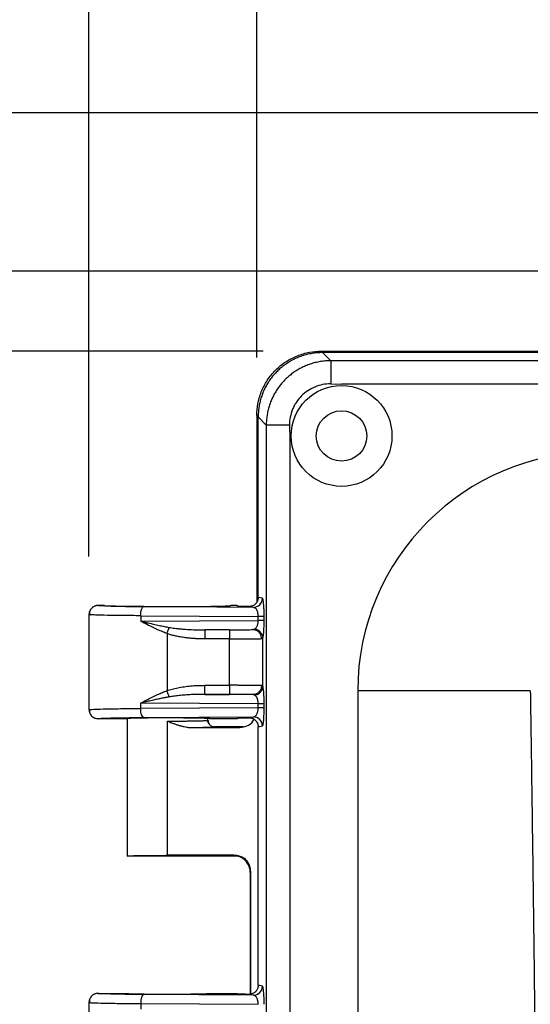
# Model space of a CAD drawing. Header units: inches. Extents: x 1.1 to 48.4, y 1.1 to 37.1.
# Tile 13 of 22: x 10.6 to 12.6, y 20.1 to 23.9. Entities that reach past the tile are written whole.
import ezdxf

# ---------------------------------------------------------------- set-up
doc = ezdxf.new("R2010")
doc.units = ezdxf.units.IN
doc.header["$LTSCALE"] = 4.5
doc.header["$MEASUREMENT"] = 0
doc.layers.add('DIMENSIONS', color=140, linetype='Continuous', lineweight=25)
doc.styles.add('SLDTEXTSTYLE0', font='TXT', dxfattribs={"width": 0.7})
doc.dimstyles.new('SLDDIMSTYLE0', dxfattribs={"dimtxt": 0.382324, "dimasz": 0.585, "dimexe": 0, "dimexo": 0.0625, "dimgap": 0.095581, "dimtad": 0, "dimtih": 1, "dimtoh": 1, "dimrnd": 1e-09, "dimzin": 12, "dimdsep": 46, "dimtxsty": 'SLDTEXTSTYLE0', "dimsah": 1, "dimcen": 0.09, "dimadec": 0, "dimazin": 3, "dimtfac": 1, "dimtofl": 0, "dimtmove": 0, "dimatfit": 3, "dimfxl": 0, "dimfrac": 2, "dimtolj": 1, "dimtzin": 12, "dimarcsym": 0})

# ---------------------------------------------------------------- blocks, each defined once
blk = doc.blocks.new('_D_3')
at = {"layer": 'DIMENSIONS'}
for p, q in [((10.8567, 21.8093), (10.8567, 28.5819)), ((23.5329, 16.1253), (23.5329, 28.5819)), ((10.8567, 28.0194), (15.9794, 28.0194)), ((16.4975, 28.0194), (16.3691, 28.0194)), ((16.3691, 28.0194), (16.3691, 27.4117)), ((17.9517, 28.0194), (18.08, 28.0194)), ((18.08, 28.0194), (18.08, 27.4117)), ((23.5329, 28.0194), (18.4698, 28.0194)), ((16.3691, 27.4117), (16.4975, 27.4117)), ((18.08, 27.4117), (17.9517, 27.4117))]:
    blk.add_line(p, q, dxfattribs=at)
for points in [[(10.8567, 28.0194), (11.4417, 27.9294), (11.4417, 28.1094)], [(23.5329, 28.0194), (22.9479, 28.1094), (22.9479, 27.9294)]]:
    blk.add_solid(points, dxfattribs=at)
at = {"layer": 'DIMENSIONS', "char_height": 0.375, "attachment_point": 1, "style": 'SLDTEXTSTYLE0'}
for s, insert in [('12.68', (16.4975, 28.5884)), ('322.0', (16.4975, 27.8951))]:
    blk.add_mtext(s, dxfattribs=dict(at, insert=insert))
blk = doc.blocks.new('_D_4')
at = {"layer": 'DIMENSIONS'}
for p, q in [((12.677, 22.9128), (6.3961, 22.9128)), ((6.9586, 22.9128), (6.9586, 16.0077)), ((6.2315, 15.3145), (6.1031, 15.3145)), ((6.1031, 15.3145), (6.1031, 14.7069)), ((7.6856, 15.3145), (7.814, 15.3145)), ((7.814, 15.3145), (7.814, 14.7069)), ((6.1031, 14.7069), (6.2315, 14.7069)), ((7.814, 14.7069), (7.6856, 14.7069)), ((6.9586, 8.8878), (6.9586, 14.6213)), ((12.677, 8.8878), (6.3961, 8.8878))]:
    blk.add_line(p, q, dxfattribs=at)
for points in [[(6.9586, 22.9128), (6.8686, 22.3278), (7.0486, 22.3278)], [(6.9586, 8.8878), (7.0486, 9.4728), (6.8686, 9.4728)]]:
    blk.add_solid(points, dxfattribs=at)
at = {"layer": 'DIMENSIONS', "char_height": 0.375, "attachment_point": 1, "style": 'SLDTEXTSTYLE0'}
for s, insert in [('14.02', (6.2315, 15.8835)), ('356.2', (6.2315, 15.1903))]:
    blk.add_mtext(s, dxfattribs=dict(at, insert=insert))
blk = doc.blocks.new('_D_5')
at = {"layer": 'DIMENSIONS'}
for p, q in [((11.5054, 22.5787), (11.5054, 26.8965)), ((22.9104, 22.5787), (22.9104, 26.8965)), ((11.5054, 26.334), (15.9794, 26.334)), ((16.4975, 26.334), (16.3691, 26.334)), ((16.3691, 26.334), (16.3691, 25.7264)), ((17.9517, 26.334), (18.08, 26.334)), ((18.08, 26.334), (18.08, 25.7264)), ((22.9104, 26.334), (18.4698, 26.334)), ((16.3691, 25.7264), (16.4975, 25.7264)), ((18.08, 25.7264), (17.9517, 25.7264))]:
    blk.add_line(p, q, dxfattribs=at)
for points in [[(11.5054, 26.334), (12.0904, 26.244), (12.0904, 26.424)], [(22.9104, 26.334), (22.3254, 26.424), (22.3254, 26.244)]]:
    blk.add_solid(points, dxfattribs=at)
at = {"layer": 'DIMENSIONS', "char_height": 0.375, "attachment_point": 1, "style": 'SLDTEXTSTYLE0'}
for s, insert in [('11.41', (16.4975, 26.903)), ('289.7', (16.4975, 26.2098))]:
    blk.add_mtext(s, dxfattribs=dict(at, insert=insert))
blk = doc.blocks.new('_D_6')
at = {"layer": 'DIMENSIONS'}
for p, q in [((11.5295, 22.6028), (8.522, 22.6028)), ((9.0845, 22.6028), (9.0845, 16.0077)), ((8.3575, 15.3145), (8.2291, 15.3145)), ((8.2291, 15.3145), (8.2291, 14.7069)), ((9.8116, 15.3145), (9.94, 15.3145)), ((9.94, 15.3145), (9.94, 14.7069)), ((8.2291, 14.7069), (8.3575, 14.7069)), ((9.94, 14.7069), (9.8116, 14.7069)), ((9.0845, 9.1978), (9.0845, 14.6213)), ((11.5295, 9.1978), (8.522, 9.1978))]:
    blk.add_line(p, q, dxfattribs=at)
for points in [[(9.0845, 22.6028), (8.9945, 22.0178), (9.1745, 22.0178)], [(9.0845, 9.1978), (9.1745, 9.7828), (8.9945, 9.7828)]]:
    blk.add_solid(points, dxfattribs=at)
at = {"layer": 'DIMENSIONS', "char_height": 0.375, "attachment_point": 1, "style": 'SLDTEXTSTYLE0'}
for s, insert in [('13.41', (8.3575, 15.8835)), ('340.5', (8.3575, 15.1903))]:
    blk.add_mtext(s, dxfattribs=dict(at, insert=insert))
blk = doc.blocks.new('_D_7')
at = {"layer": 'DIMENSIONS'}
for p, q in [((12.8429, 23.5253), (4.2701, 23.5253)), ((4.8326, 23.5253), (4.8326, 16.0077)), ((4.1055, 15.3145), (3.9771, 15.3145)), ((3.9771, 15.3145), (3.9771, 14.7069)), ((5.5597, 15.3145), (5.688, 15.3145)), ((5.688, 15.3145), (5.688, 14.7069)), ((3.9771, 14.7069), (4.1055, 14.7069)), ((5.688, 14.7069), (5.5597, 14.7069)), ((4.8326, 8.2753), (4.8326, 14.6213)), ((12.8429, 8.2753), (4.2701, 8.2753))]:
    blk.add_line(p, q, dxfattribs=at)
for points in [[(4.8326, 23.5253), (4.7426, 22.9403), (4.9226, 22.9403)], [(4.8326, 8.2753), (4.9226, 8.8603), (4.7426, 8.8603)]]:
    blk.add_solid(points, dxfattribs=at)
at = {"layer": 'DIMENSIONS', "char_height": 0.375, "attachment_point": 1, "style": 'SLDTEXTSTYLE0'}
for s, insert in [('15.25', (4.1055, 15.8835)), ('387.4', (4.1055, 15.1903))]:
    blk.add_mtext(s, dxfattribs=dict(at, insert=insert))

msp = doc.modelspace()

# ---------------------------------------------------------------- linework, layer by layer
for p, q in [((11.7545, 22.6028), (22.6614, 22.6028)), ((11.7597, 22.5975), (11.791, 22.5662)), ((22.6561, 22.5975), (11.7597, 22.5975)), ((22.6248, 22.5662), (11.791, 22.5662)), ((11.791, 22.4766), (11.8339, 22.4758)), ((22.5837, 22.4758), (11.8339, 22.4758)), ((11.5054, 22.3537), (11.5054, 21.6332)), ((11.5107, 22.3485), (11.542, 22.3172)), ((11.5107, 21.6505), (11.5107, 22.3485)), ((11.542, 22.3172), (11.542, 9.4834)), ((11.5272, 21.6472), (11.5107, 21.6505)), ((10.8682, 21.6103), (10.8672, 21.6087)), ((10.9154, 21.6193), (10.8917, 21.6193)), ((11.4923, 21.6122), (11.0685, 21.6149)), ((11.4293, 21.6193), (11.4054, 21.6193)), ((11.4293, 21.6193), (11.4362, 21.6159)), ((11.4923, 21.6122), (11.4756, 21.6155)), ((10.8567, 21.5847), (10.8567, 21.2162)), ((10.8567, 21.5843), (10.8632, 21.5835)), ((10.8615, 21.5836), (10.8567, 21.5843)), ((11.0565, 21.5799), (11.5109, 21.577)), ((11.0565, 21.5799), (11.0565, 21.5585)), ((11.0565, 21.5585), (11.5109, 21.5613)), ((11.5109, 21.5613), (11.5109, 21.577)), ((11.5338, 21.5613), (11.5109, 21.5613)), ((11.5338, 21.5613), (11.5338, 21.577)), ((11.3048, 21.525), (11.4901, 21.5261)), ((11.4, 21.525), (11.3048, 21.525)), ((11.1583, 21.5105), (11.1583, 21.2901)), ((11.4003, 21.49), (11.305, 21.49)), ((11.4003, 21.3106), (11.4003, 21.49)), ((11.5289, 21.3069), (11.5289, 21.4937)), ((11.305, 21.3106), (11.4003, 21.3106)), ((11.8954, 21.2898), (11.8954, 10.5108)), ((12.5627, 21.2898), (11.8954, 21.2898)), ((11.4901, 21.2745), (11.3048, 21.2756)), ((11.3048, 21.2756), (11.4, 21.2756)), ((10.8567, 21.2166), (10.864, 21.2172)), ((11.0565, 21.221), (11.0565, 21.2421)), ((11.5109, 21.2392), (11.0565, 21.2421)), ((11.5109, 21.2238), (11.0565, 21.221)), ((11.5109, 21.2238), (11.5109, 21.2392)), ((11.5338, 21.2238), (11.5109, 21.2238)), ((11.5338, 21.2238), (11.5338, 21.2392)), ((10.9967, 21.1815), (10.8917, 21.1815)), ((11.0042, 21.1815), (11.0042, 20.6503)), ((11.0685, 21.186), (11.4923, 21.1887)), ((11.3167, 21.1753), (11.3167, 21.1815)), ((11.4293, 21.1815), (11.3242, 21.1815)), ((11.4362, 21.185), (11.4293, 21.1815)), ((11.4756, 21.1853), (11.4923, 21.1887)), ((11.1604, 20.653), (11.1604, 21.1722)), ((11.2404, 21.1479), (11.2797, 21.1479)), ((11.2515, 21.1476), (11.2718, 21.1479)), ((11.2515, 21.1476), (11.4401, 21.1476)), ((11.3218, 21.1602), (11.3138, 21.175)), ((11.3232, 21.1584), (11.317, 21.1712)), ((11.4537, 21.1503), (11.3417, 21.1503)), ((11.4401, 21.1476), (11.4537, 21.1503)), ((11.5107, 21.1504), (11.5272, 21.1537)), ((11.5107, 20.1502), (11.5107, 21.1504)), ((11.4323, 20.6503), (11.0042, 20.6503)), ((11.4169, 20.653), (11.1604, 20.653)), ((11.4153, 20.6514), (11.4169, 20.653)), ((11.4458, 20.6473), (11.4323, 20.6503)), ((11.4819, 20.588), (11.4803, 20.5864)), ((11.4803, 20.5864), (11.4803, 20.1159)), ((11.4819, 20.1163), (11.4819, 20.588)), ((11.5272, 20.1469), (11.5107, 20.1502)), ((10.8681, 20.11), (10.867, 20.1081)), ((10.8917, 20.119), (10.9967, 20.119)), ((11.4923, 20.1119), (11.0685, 20.1146)), ((11.3242, 20.119), (11.4293, 20.119)), ((11.4293, 20.119), (11.4362, 20.1156)), ((11.4923, 20.1119), (11.4756, 20.1153)), ((10.8567, 20.0844), (10.8567, 19.7162)), ((10.8567, 20.084), (10.8632, 20.0832)), ((10.8567, 20.084), (10.8615, 20.0834)), ((11.0565, 20.0796), (11.5109, 20.0767)), ((11.0565, 20.0796), (11.0565, 20.0585))]:
    msp.add_line(p, q)
for radius in [0.195, 0.0975]:
    msp.add_circle((11.8329, 22.2753), radius)
for centre, radius, start, end in [((12.8184, 21.2898), 0.923, 90, 180), ((11.4922, 20.1469), 0.035, 270.2071, 0.0027)]:
    msp.add_arc(centre, radius, start, end)
for points, knots in [([(11.5054, 22.3537), (11.5054, 22.3685), (11.5067, 22.3837), (11.5124, 22.4146), (11.5168, 22.4303), (11.529, 22.4609), (11.5367, 22.476), (11.5553, 22.5044), (11.5661, 22.5178), (11.5904, 22.5421), (11.6038, 22.553), (11.6323, 22.5716), (11.6473, 22.5793), (11.678, 22.5914), (11.6936, 22.5958), (11.7245, 22.6015), (11.7397, 22.6028), (11.7545, 22.6028)], [0, 0, 0, 0, 0.125, 0.125, 0.25, 0.25, 0.375, 0.375, 0.5, 0.5, 0.625, 0.625, 0.75, 0.75, 0.875, 0.875, 1, 1, 1, 1]), ([(11.7597, 22.5975), (11.7563, 22.5975), (11.7494, 22.5974), (11.7392, 22.5968), (11.7291, 22.5957), (11.719, 22.5943), (11.7091, 22.5924), (11.6993, 22.5902), (11.6897, 22.5876), (11.6802, 22.5847), (11.6709, 22.5813), (11.6618, 22.5777), (11.6529, 22.5737), (11.6442, 22.5694), (11.6358, 22.5647), (11.6275, 22.5598), (11.6196, 22.5546), (11.6118, 22.5491), (11.6043, 22.5434), (11.5971, 22.5374), (11.5902, 22.5312), (11.5816, 22.523), (11.5718, 22.5125), (11.561, 22.4992), (11.5511, 22.4851), (11.5421, 22.4702), (11.534, 22.4545), (11.5271, 22.4382), (11.5212, 22.4211), (11.5166, 22.4036), (11.5132, 22.3856), (11.5111, 22.3671), (11.5108, 22.3547), (11.5107, 22.3485)], [0, 0, 0, 0, 0.0263478, 0.0525514, 0.078611, 0.1045271, 0.1303002, 0.1559306, 0.1814188, 0.2067652, 0.2319704, 0.2570347, 0.2819586, 0.3067426, 0.3313871, 0.3558927, 0.3802599, 0.4044891, 0.4285809, 0.4525359, 0.4763544, 0.5000371, 0.5431885, 0.5867909, 0.6308473, 0.675361, 0.7203349, 0.765772, 0.811675, 0.8580467, 0.9048897, 0.9522067, 1, 1, 1, 1]), ([(11.791, 22.5662), (11.7876, 22.5662), (11.7808, 22.5661), (11.7707, 22.5654), (11.7606, 22.5644), (11.7506, 22.5629), (11.7408, 22.5611), (11.7311, 22.5588), (11.7215, 22.5562), (11.7121, 22.5533), (11.7028, 22.55), (11.6938, 22.5463), (11.6849, 22.5423), (11.6762, 22.538), (11.6678, 22.5334), (11.6596, 22.5285), (11.6516, 22.5233), (11.6438, 22.5179), (11.6363, 22.5122), (11.6291, 22.5062), (11.6222, 22.5), (11.6136, 22.4918), (11.6037, 22.4812), (11.5928, 22.4679), (11.5828, 22.4538), (11.5737, 22.4388), (11.5656, 22.4231), (11.5586, 22.4067), (11.5527, 22.3897), (11.548, 22.3722), (11.5446, 22.3542), (11.5424, 22.3358), (11.5421, 22.3234), (11.542, 22.3172)], [0, 0, 0, 0, 0.026151, 0.052175, 0.078071, 0.103838, 0.129476, 0.154984, 0.180365, 0.205616, 0.230741, 0.255738, 0.280609, 0.305353, 0.329967, 0.354452, 0.378807, 0.403031, 0.427125, 0.451088, 0.474922, 0.498624, 0.542076, 0.585956, 0.630266, 0.675005, 0.72017, 0.765757, 0.81176, 0.858183, 0.905031, 0.952304, 1, 1, 1, 1]), ([(11.791, 22.5662), (11.791, 22.5653), (11.791, 22.5622), (11.791, 22.5524), (11.791, 22.5456), (11.791, 22.5292), (11.791, 22.5196), (11.791, 22.4988), (11.791, 22.4877), (11.791, 22.4766)], [0, 0, 0, 0, 0.25, 0.25, 0.5, 0.5, 0.75, 0.75, 1, 1, 1, 1]), ([(11.791, 22.4766), (11.7699, 22.4766), (11.7496, 22.4726), (11.7105, 22.4564), (11.6932, 22.4449), (11.6708, 22.4225), (11.6609, 22.4104), (11.6529, 22.3971), (11.648, 22.3879), (11.6457, 22.383), (11.6358, 22.3589), (11.6316, 22.3382), (11.6316, 22.3172)], [0, 0, 0, 0, 0.25, 0.25, 0.5, 0.5, 0.625, 0.6875, 0.6875, 0.75, 0.75, 1, 1, 1, 1]), ([(11.6316, 22.3172), (11.6205, 22.3172), (11.6094, 22.3172), (11.5887, 22.3172), (11.579, 22.3172), (11.5626, 22.3172), (11.5558, 22.3172), (11.546, 22.3172), (11.543, 22.3172), (11.542, 22.3172)], [0, 0, 0, 0, 0.25, 0.25, 0.5, 0.5, 0.75, 0.75, 1, 1, 1, 1]), ([(11.6316, 22.3172), (11.6317, 22.3147), (11.6318, 22.3086), (11.6322, 22.2984), (11.6326, 22.2881), (11.6329, 22.2788), (11.6329, 22.2678), (11.6329, 22.251), (11.6329, 22.2283), (11.6329, 22.1949), (11.6329, 22.1533), (11.6329, 22.0866), (11.6329, 22.0032), (11.6329, 21.8698), (11.6329, 21.703), (11.6329, 21.3029), (11.6329, 20.4358), (11.6329, 18.5682), (11.6329, 15.9003), (11.6329, 13.2324), (11.6329, 11.3649), (11.6329, 10.4978), (11.6329, 10.0976), (11.6329, 9.9309), (11.6329, 9.7975), (11.6329, 9.7141), (11.6329, 9.6474), (11.6329, 9.6057), (11.6329, 9.5724), (11.6329, 9.5497), (11.6329, 9.5329), (11.6329, 9.5219), (11.6326, 9.5126), (11.6322, 9.5023), (11.6318, 9.492), (11.6317, 9.486), (11.6316, 9.4834)], [0, 0, 0, 0, 0.000594, 0.001405, 0.002395, 0.003006, 0.003569, 0.00498, 0.006929, 0.008878, 0.012775, 0.016673, 0.024469, 0.032264, 0.047855, 0.063447, 0.125811, 0.25054, 0.499997, 0.749455, 0.874184, 0.936548, 0.952139, 0.96773, 0.975526, 0.983321, 0.987219, 0.991117, 0.993066, 0.995015, 0.99642, 0.996987, 0.997592, 0.998589, 0.999402, 1, 1, 1, 1]), ([(11.5107, 21.6505), (11.5106, 21.6493), (11.5106, 21.6468), (11.51, 21.6432), (11.509, 21.6397), (11.5077, 21.6362), (11.506, 21.6329), (11.504, 21.6298), (11.5012, 21.6264), (11.4973, 21.6228), (11.4921, 21.6194), (11.4858, 21.6167), (11.4812, 21.616), (11.4788, 21.6157)], [0, 0, 0, 0, 0.070048, 0.140532, 0.211459, 0.282834, 0.354663, 0.426953, 0.499708, 0.609641, 0.729663, 0.859782, 1, 1, 1, 1]), ([(11.4923, 21.6122), (11.5014, 21.6122), (11.5105, 21.616), (11.5234, 21.6289), (11.5272, 21.638), (11.5272, 21.6472)], [0, 0, 0, 0, 0.5, 0.5, 1, 1, 1, 1]), ([(11.5297, 21.6416), (11.5296, 21.6422), (11.5293, 21.6434), (11.5288, 21.6449), (11.5283, 21.6461), (11.5278, 21.6469), (11.5274, 21.6471), (11.5272, 21.6472)], [0, 0, 0, 0, 0.174094, 0.361128, 0.5611, 0.774042, 1, 1, 1, 1]), ([(11.5338, 21.577), (11.5338, 21.5785), (11.5338, 21.5816), (11.5338, 21.5862), (11.5337, 21.5909), (11.5336, 21.5956), (11.5334, 21.6002), (11.5333, 21.6048), (11.5329, 21.612), (11.5323, 21.6219), (11.5314, 21.6309), (11.5305, 21.6375), (11.53, 21.6401), (11.5297, 21.6416)], [0, 0, 0, 0, 0.0537487, 0.1085252, 0.1643269, 0.2211237, 0.2788725, 0.3375827, 0.3972406, 0.5680346, 0.7652154, 0.86849, 1, 1, 1, 1]), ([(10.8917, 21.6193), (10.8904, 21.6193), (10.8878, 21.6192), (10.8839, 21.6185), (10.8799, 21.6173), (10.876, 21.6157), (10.8724, 21.6136), (10.869, 21.611), (10.8659, 21.608), (10.863, 21.6045), (10.8604, 21.6003), (10.8584, 21.5955), (10.857, 21.5901), (10.8568, 21.5863), (10.8567, 21.5843)], [0, 0, 0, 0, 0.069922, 0.142589, 0.217429, 0.293777, 0.370914, 0.448091, 0.524997, 0.606997, 0.695919, 0.79152, 0.893208, 1, 1, 1, 1]), ([(10.8636, 21.6052), (10.8617, 21.602), (10.8579, 21.5954), (10.8593, 21.5873), (10.86, 21.5832)], [0, 0, 0, 0, 0.494912, 1, 1, 1, 1]), ([(11.0685, 21.6149), (11.0428, 21.615), (11.0185, 21.6153), (10.975, 21.6159), (10.9558, 21.6162), (10.9244, 21.617), (10.9122, 21.6174), (10.8958, 21.6183), (10.8916, 21.6188), (10.8917, 21.6193)], [0, 0, 0, 0, 0.25, 0.25, 0.5, 0.5, 0.75, 0.75, 1, 1, 1, 1]), ([(10.9154, 21.6193), (10.9155, 21.6192), (10.9155, 21.6191), (10.9161, 21.619), (10.9169, 21.6188), (10.9182, 21.6186), (10.9198, 21.6185), (10.9219, 21.6183), (10.9242, 21.6182), (10.927, 21.618), (10.9302, 21.6178), (10.9337, 21.6177), (10.9376, 21.6175), (10.9419, 21.6174), (10.9466, 21.6172), (10.9517, 21.6171), (10.9572, 21.6169), (10.963, 21.6168), (10.9692, 21.6166), (10.9757, 21.6165), (10.9826, 21.6163), (10.9899, 21.6162), (10.9975, 21.6161), (11.0054, 21.616), (11.0137, 21.6159), (11.0223, 21.6158), (11.0311, 21.6157), (11.0403, 21.6156), (11.0497, 21.6155), (11.0594, 21.6154), (11.0693, 21.6153), (11.0795, 21.6153), (11.0898, 21.6152), (11.1004, 21.6151), (11.1111, 21.6151), (11.122, 21.6151), (11.1322, 21.615), (11.1418, 21.615), (11.151, 21.615), (11.1606, 21.615), (11.1706, 21.615), (11.181, 21.615), (11.1917, 21.615), (11.2027, 21.6151), (11.214, 21.6151), (11.2255, 21.6152), (11.2373, 21.6152), (11.2493, 21.6153), (11.2613, 21.6154), (11.2734, 21.6155), (11.2856, 21.6156), (11.2976, 21.6157), (11.3095, 21.6159), (11.3211, 21.6161), (11.3324, 21.6162), (11.3433, 21.6164), (11.3537, 21.6167), (11.3634, 21.6169), (11.3725, 21.6171), (11.3806, 21.6174), (11.3879, 21.6177), (11.394, 21.618), (11.399, 21.6183), (11.4027, 21.6186), (11.405, 21.619), (11.4053, 21.6192), (11.4054, 21.6193)], [0, 0, 0, 0, 0.012127, 0.024319, 0.036577, 0.0489, 0.06129, 0.073746, 0.08627, 0.098861, 0.11152, 0.124247, 0.137041, 0.149902, 0.16283, 0.175826, 0.188889, 0.20202, 0.215218, 0.228484, 0.241817, 0.255216, 0.268684, 0.282219, 0.295822, 0.309491, 0.323228, 0.33703, 0.350899, 0.364834, 0.378835, 0.392904, 0.407039, 0.42124, 0.435506, 0.449839, 0.464238, 0.475687, 0.487637, 0.50009, 0.513045, 0.526501, 0.540459, 0.554918, 0.569879, 0.585342, 0.601308, 0.617775, 0.634743, 0.652212, 0.670183, 0.688656, 0.707631, 0.727108, 0.747086, 0.767565, 0.788547, 0.810031, 0.832015, 0.854498, 0.87748, 0.900966, 0.924959, 0.949463, 0.974482, 1, 1, 1, 1]), ([(11.0565, 21.5799), (11.0566, 21.5847), (11.0569, 21.5895), (11.0582, 21.5979), (11.0591, 21.6015), (11.0611, 21.6073), (11.0623, 21.6099), (11.0652, 21.6137), (11.0669, 21.6148), (11.0685, 21.6149)], [0, 0, 0, 0, 0.25, 0.25, 0.5, 0.5, 0.75, 0.75, 1, 1, 1, 1]), ([(11.4756, 21.6155), (11.4743, 21.6155), (11.4718, 21.6155), (11.4679, 21.6156), (11.4639, 21.6156), (11.4599, 21.6156), (11.4556, 21.6156), (11.4509, 21.6157), (11.4443, 21.6158), (11.4394, 21.6158), (11.4362, 21.6159)], [0, 0, 0, 0, 0.084638, 0.173035, 0.265911, 0.363887, 0.467494, 0.589904, 0.727028, 1, 1, 1, 1]), ([(11.5109, 21.577), (11.5109, 21.5779), (11.5109, 21.5798), (11.5107, 21.5825), (11.5104, 21.5852), (11.5099, 21.5879), (11.5094, 21.5906), (11.5084, 21.5946), (11.5065, 21.5997), (11.5039, 21.6044), (11.501, 21.608), (11.4983, 21.6102), (11.4954, 21.6118), (11.4934, 21.612), (11.4923, 21.6122)], [0, 0, 0, 0, 0.042295, 0.085168, 0.128841, 0.173521, 0.219404, 0.26667, 0.392944, 0.536367, 0.645486, 0.771502, 0.86656, 1, 1, 1, 1]), ([(11.0565, 21.5799), (11.0331, 21.58), (10.985, 21.5804), (10.9238, 21.5812), (10.8843, 21.5823), (10.8644, 21.5831), (10.8621, 21.5835), (10.8615, 21.5836)], [0, 0, 0, 0, 0.235484, 0.481857, 0.750875, 0.927984, 1, 1, 1, 1]), ([(11.0565, 21.5585), (11.0617, 21.5573), (11.0712, 21.555), (11.0846, 21.5519), (11.096, 21.5493), (11.1102, 21.5461), (11.1274, 21.5424), (11.1476, 21.5383), (11.1605, 21.536), (11.1665, 21.5348)], [0, 0, 0, 0, 0.143161, 0.266977, 0.371447, 0.456572, 0.657037, 0.838176, 1, 1, 1, 1]), ([(11.1583, 21.5105), (11.1555, 21.5116), (11.1497, 21.5139), (11.1408, 21.5175), (11.1316, 21.5215), (11.1219, 21.5258), (11.1118, 21.5305), (11.0986, 21.5368), (11.0799, 21.5462), (11.0652, 21.5539), (11.0565, 21.5585)], [0, 0, 0, 0, 0.079319, 0.163194, 0.251644, 0.344686, 0.442334, 0.544601, 0.733694, 1, 1, 1, 1]), ([(11.497, 21.5275), (11.4976, 21.5278), (11.4988, 21.5285), (11.5004, 21.5299), (11.5019, 21.5315), (11.5038, 21.5338), (11.5058, 21.5373), (11.5078, 21.542), (11.5092, 21.5468), (11.5102, 21.5516), (11.5108, 21.5564), (11.5109, 21.5597), (11.5109, 21.5613)], [0, 0, 0, 0, 0.091001, 0.175269, 0.252836, 0.323744, 0.473527, 0.607679, 0.712964, 0.8126, 0.907811, 1, 1, 1, 1]), ([(11.5338, 21.577), (11.5332, 21.577), (11.5307, 21.577), (11.5227, 21.577), (11.5171, 21.577), (11.5109, 21.577)], [0, 0, 0, 0, 0.5, 0.5, 1, 1, 1, 1]), ([(11.5308, 21.5028), (11.5314, 21.5069), (11.5319, 21.5116), (11.5324, 21.5186), (11.5326, 21.5209), (11.5328, 21.5243), (11.5329, 21.5255), (11.533, 21.528), (11.5331, 21.5292), (11.5336, 21.5405), (11.5338, 21.5513), (11.5338, 21.5613)], [0, 0, 0, 0, 0.25, 0.25, 0.375, 0.375, 0.4375, 0.4375, 0.5, 0.5, 1, 1, 1, 1]), ([(11.1583, 21.5105), (11.1598, 21.5149), (11.1614, 21.5196), (11.1643, 21.528), (11.1655, 21.5318), (11.1665, 21.5348)], [0, 0, 0, 0, 0.5, 0.5, 1, 1, 1, 1]), ([(11.1665, 21.5348), (11.17, 21.5342), (11.1772, 21.533), (11.1887, 21.5314), (11.2013, 21.5299), (11.2151, 21.5285), (11.2351, 21.5269), (11.2651, 21.5253), (11.2901, 21.5251), (11.3048, 21.525)], [0, 0, 0, 0, 0.075222, 0.158636, 0.250258, 0.350099, 0.458169, 0.68325, 1, 1, 1, 1]), ([(11.3048, 21.525), (11.3049, 21.5248), (11.3049, 21.521), (11.305, 21.508), (11.305, 21.499), (11.305, 21.49)], [0, 0, 0, 0, 0.5, 0.5, 1, 1, 1, 1]), ([(11.4, 21.525), (11.4051, 21.525), (11.4101, 21.525), (11.4199, 21.525), (11.4247, 21.525), (11.4392, 21.5251), (11.4479, 21.5252), (11.4641, 21.5254), (11.4711, 21.5255), (11.4827, 21.5258), (11.4871, 21.526), (11.4901, 21.5261)], [0, 0, 0, 0, 0.125, 0.125, 0.25, 0.25, 0.5, 0.5, 0.75, 0.75, 1, 1, 1, 1]), ([(11.4, 21.525), (11.4001, 21.5249), (11.4001, 21.5238), (11.4001, 21.52), (11.4002, 21.5174), (11.4002, 21.5116), (11.4002, 21.508), (11.4003, 21.4996), (11.4003, 21.4948), (11.4003, 21.49)], [0, 0, 0, 0, 0.25, 0.25, 0.5, 0.5, 0.75, 0.75, 1, 1, 1, 1]), ([(11.5235, 21.4911), (11.5235, 21.496), (11.5224, 21.5008), (11.5189, 21.5093), (11.5164, 21.5129), (11.5109, 21.5187), (11.5074, 21.5213), (11.4993, 21.525), (11.4947, 21.5261), (11.4901, 21.5261)], [0, 0, 0, 0, 0.25, 0.25, 0.5, 0.5, 0.75, 0.75, 1, 1, 1, 1]), ([(11.5289, 21.4937), (11.5288, 21.4981), (11.5278, 21.5024), (11.5253, 21.5082), (11.5243, 21.51), (11.5221, 21.5133), (11.5209, 21.5148), (11.517, 21.519), (11.5137, 21.5216), (11.5059, 21.5256), (11.5015, 21.527), (11.497, 21.5275)], [0, 0, 0, 0, 0.25, 0.25, 0.375, 0.375, 0.5, 0.5, 0.75, 0.75, 1, 1, 1, 1]), ([(11.305, 21.49), (11.3003, 21.49), (11.2909, 21.4901), (11.277, 21.4905), (11.2632, 21.4913), (11.2497, 21.4924), (11.2363, 21.4938), (11.2215, 21.4958), (11.2055, 21.4984), (11.1888, 21.5018), (11.1731, 21.5057), (11.1632, 21.509), (11.1583, 21.5105)], [0, 0, 0, 0, 0.0952248, 0.1891247, 0.2817494, 0.3731507, 0.4633822, 0.5525001, 0.6743173, 0.7893535, 0.8978273, 1, 1, 1, 1]), ([(11.4003, 21.49), (11.4027, 21.49), (11.4076, 21.49), (11.4151, 21.49), (11.4226, 21.49), (11.4302, 21.49), (11.4378, 21.4901), (11.4454, 21.4901), (11.453, 21.4901), (11.4605, 21.4902), (11.4679, 21.4902), (11.475, 21.4903), (11.482, 21.4904), (11.4887, 21.4904), (11.4951, 21.4905), (11.5011, 21.4906), (11.5067, 21.4907), (11.5118, 21.4908), (11.5163, 21.4909), (11.5203, 21.491), (11.5224, 21.4911), (11.5235, 21.4911)], [0, 0, 0, 0, 0.044617, 0.090114, 0.136496, 0.183763, 0.23192, 0.280972, 0.330924, 0.381776, 0.433523, 0.486162, 0.53969, 0.594111, 0.649428, 0.705638, 0.762735, 0.820715, 0.879579, 0.939338, 1, 1, 1, 1]), ([(11.5235, 21.4911), (11.5241, 21.4912), (11.5252, 21.4913), (11.5265, 21.4916), (11.5276, 21.4921), (11.5284, 21.4928), (11.5287, 21.4934), (11.5289, 21.4937)], [0, 0, 0, 0, 0.214615, 0.422148, 0.62233, 0.815028, 1, 1, 1, 1]), ([(11.0565, 21.2421), (11.0596, 21.2438), (11.0656, 21.2469), (11.0741, 21.2514), (11.082, 21.2554), (11.089, 21.259), (11.0953, 21.2621), (11.106, 21.2674), (11.121, 21.2744), (11.1401, 21.2829), (11.1525, 21.2878), (11.1583, 21.2901)], [0, 0, 0, 0, 0.096173, 0.18388, 0.263123, 0.333901, 0.396215, 0.450065, 0.652346, 0.835615, 1, 1, 1, 1]), ([(11.1583, 21.2901), (11.1615, 21.2911), (11.168, 21.2933), (11.1782, 21.2961), (11.1889, 21.2987), (11.2001, 21.3011), (11.2119, 21.3033), (11.2286, 21.3059), (11.2504, 21.3084), (11.2774, 21.3103), (11.2958, 21.3105), (11.305, 21.3106)], [0, 0, 0, 0, 0.06789, 0.13876, 0.212698, 0.289782, 0.370082, 0.453657, 0.630824, 0.812802, 1, 1, 1, 1]), ([(11.1666, 21.2658), (11.1656, 21.2688), (11.1643, 21.2726), (11.1614, 21.281), (11.1598, 21.2856), (11.1583, 21.2901)], [0, 0, 0, 0, 0.5, 0.5, 1, 1, 1, 1]), ([(11.3048, 21.2756), (11.3048, 21.2757), (11.3049, 21.2768), (11.3049, 21.2806), (11.3049, 21.2832), (11.305, 21.289), (11.305, 21.2926), (11.305, 21.301), (11.305, 21.3058), (11.305, 21.3106)], [0, 0, 0, 0, 0.25, 0.25, 0.5, 0.5, 0.75, 0.75, 1, 1, 1, 1]), ([(11.4003, 21.3106), (11.4003, 21.3058), (11.4003, 21.301), (11.4002, 21.2926), (11.4002, 21.289), (11.4002, 21.2832), (11.4001, 21.2806), (11.4001, 21.2768), (11.4001, 21.2757), (11.4, 21.2756)], [0, 0, 0, 0, 0.25, 0.25, 0.5, 0.5, 0.75, 0.75, 1, 1, 1, 1]), ([(11.5235, 21.3094), (11.5227, 21.3095), (11.5212, 21.3095), (11.5185, 21.3096), (11.5154, 21.3097), (11.5121, 21.3098), (11.5085, 21.3099), (11.5045, 21.3099), (11.5004, 21.31), (11.496, 21.3101), (11.4914, 21.3101), (11.4866, 21.3102), (11.4817, 21.3102), (11.4766, 21.3103), (11.4714, 21.3103), (11.4661, 21.3104), (11.4607, 21.3104), (11.4553, 21.3105), (11.4498, 21.3105), (11.4442, 21.3105), (11.4387, 21.3105), (11.4331, 21.3106), (11.4275, 21.3106), (11.422, 21.3106), (11.4165, 21.3106), (11.411, 21.3106), (11.4056, 21.3106), (11.402, 21.3106), (11.4003, 21.3106)], [0, 0, 0, 0, 0.04442, 0.088358, 0.131814, 0.174793, 0.2173, 0.259336, 0.3009, 0.34199, 0.382603, 0.422737, 0.462393, 0.501572, 0.540276, 0.578505, 0.616258, 0.653532, 0.690326, 0.726639, 0.762472, 0.797826, 0.832704, 0.867107, 0.901038, 0.934496, 0.967483, 1, 1, 1, 1]), ([(11.5235, 21.3094), (11.5235, 21.3046), (11.5224, 21.2998), (11.5189, 21.2913), (11.5164, 21.2877), (11.5109, 21.2819), (11.5074, 21.2793), (11.4993, 21.2755), (11.4947, 21.2745), (11.4901, 21.2745)], [0, 0, 0, 0, 0.25, 0.25, 0.5, 0.5, 0.75, 0.75, 1, 1, 1, 1]), ([(11.497, 21.2731), (11.5015, 21.2736), (11.5059, 21.275), (11.5137, 21.279), (11.517, 21.2816), (11.5209, 21.2858), (11.5221, 21.2873), (11.5243, 21.2906), (11.5253, 21.2924), (11.5278, 21.2982), (11.5288, 21.3025), (11.5289, 21.3069)], [0, 0, 0, 0, 0.25, 0.25, 0.5, 0.5, 0.625, 0.625, 0.75, 0.75, 1, 1, 1, 1]), ([(11.5289, 21.3069), (11.5286, 21.3073), (11.5282, 21.308), (11.5271, 21.3088), (11.5256, 21.3093), (11.5242, 21.3094), (11.5235, 21.3094)], [0, 0, 0, 0, 0.232737, 0.477233, 0.733109, 1, 1, 1, 1]), ([(11.5334, 21.264), (11.5333, 21.2653), (11.5332, 21.2681), (11.533, 21.2721), (11.5328, 21.276), (11.5326, 21.2797), (11.5323, 21.2834), (11.5319, 21.288), (11.5314, 21.2933), (11.5306, 21.2989), (11.5298, 21.3037), (11.5292, 21.3058), (11.5289, 21.3069)], [0, 0, 0, 0, 0.064112, 0.129176, 0.195143, 0.262033, 0.329849, 0.398552, 0.535603, 0.681521, 0.836305, 1, 1, 1, 1]), ([(12.5627, 21.2898), (12.564, 21.1987), (12.5667, 21.0171), (12.5705, 20.7458), (12.5741, 20.4765), (12.5774, 20.2089), (12.5808, 19.9184), (12.5843, 19.6052), (12.5887, 19.1561), (12.5935, 18.5951), (12.598, 17.9214), (12.6012, 17.2477), (12.6031, 16.574), (12.6037, 15.9003), (12.6031, 15.2266), (12.6012, 14.5529), (12.598, 13.8792), (12.5935, 13.2055), (12.5887, 12.6445), (12.5843, 12.1954), (12.5794, 11.7482), (12.5725, 11.1864), (12.566, 10.7373), (12.5627, 10.5108)], [0, 0, 0, 0, 0.025366, 0.050533, 0.075518, 0.100338, 0.125013, 0.156373, 0.187515, 0.250014, 0.312512, 0.375009, 0.437505, 0.5, 0.562495, 0.624991, 0.687488, 0.749986, 0.812485, 0.843625, 0.874987, 0.936952, 1, 1, 1, 1]), ([(11.1666, 21.2658), (11.162, 21.2649), (11.1526, 21.2632), (11.1378, 21.2603), (11.122, 21.257), (11.1042, 21.2531), (11.0821, 21.2481), (11.066, 21.2444), (11.0565, 21.2421)], [0, 0, 0, 0, 0.120172, 0.251733, 0.394689, 0.549042, 0.736262, 1, 1, 1, 1]), ([(11.3048, 21.2756), (11.2983, 21.2756), (11.286, 21.2756), (11.2687, 21.2752), (11.2534, 21.2746), (11.2402, 21.2739), (11.2242, 21.2728), (11.2057, 21.2712), (11.1851, 21.2688), (11.1724, 21.2667), (11.1666, 21.2658)], [0, 0, 0, 0, 0.1402, 0.265377, 0.375531, 0.470663, 0.550774, 0.722434, 0.872158, 1, 1, 1, 1]), ([(11.4901, 21.2745), (11.4886, 21.2745), (11.4858, 21.2747), (11.4822, 21.2748), (11.4797, 21.2748), (11.4783, 21.2749), (11.4739, 21.275), (11.4707, 21.2751), (11.4637, 21.2752), (11.46, 21.2752), (11.4479, 21.2754), (11.439, 21.2755), (11.42, 21.2756), (11.4102, 21.2756), (11.4, 21.2756)], [0, 0, 0, 0, 0.125, 0.1875, 0.1875, 0.25, 0.25, 0.375, 0.375, 0.5, 0.5, 0.75, 0.75, 1, 1, 1, 1]), ([(11.5109, 21.2392), (11.5109, 21.2403), (11.5109, 21.2424), (11.5106, 21.2455), (11.5102, 21.2487), (11.5096, 21.2518), (11.5089, 21.2548), (11.508, 21.2577), (11.507, 21.2605), (11.5057, 21.2634), (11.5041, 21.2663), (11.5021, 21.269), (11.4997, 21.2715), (11.4979, 21.2726), (11.497, 21.2731)], [0, 0, 0, 0, 0.059035, 0.119362, 0.181389, 0.245491, 0.312008, 0.381245, 0.45347, 0.528924, 0.629128, 0.73898, 0.859988, 1, 1, 1, 1]), ([(11.5338, 21.2392), (11.5338, 21.2409), (11.5338, 21.2442), (11.5338, 21.2491), (11.5337, 21.2541), (11.5335, 21.2591), (11.5334, 21.2623), (11.5334, 21.264)], [0, 0, 0, 0, 0.191893, 0.387903, 0.588015, 0.792091, 1, 1, 1, 1]), ([(10.8567, 21.2166), (10.8567, 21.2157), (10.8568, 21.2133), (10.8574, 21.2087), (10.8592, 21.2031), (10.8623, 21.1971), (10.8667, 21.1917), (10.8723, 21.1871), (10.8785, 21.1839), (10.8851, 21.1819), (10.8895, 21.1817), (10.8917, 21.1815)], [0, 0, 0, 0, 0.047632, 0.131779, 0.250154, 0.367583, 0.500104, 0.628471, 0.756779, 0.881636, 1, 1, 1, 1]), ([(10.86, 21.2177), (10.8593, 21.2136), (10.8579, 21.2054), (10.8617, 21.1989), (10.8636, 21.1956)], [0, 0, 0, 0, 0.505088, 1, 1, 1, 1]), ([(10.864, 21.2172), (10.8665, 21.2175), (10.8721, 21.2182), (10.9126, 21.2194), (10.973, 21.2204), (11.0294, 21.2208), (11.0565, 21.221)], [0, 0, 0, 0, 0.200982, 0.436981, 0.729497, 1, 1, 1, 1]), ([(11.0685, 21.186), (11.0669, 21.186), (11.0652, 21.1872), (11.0623, 21.1909), (11.0611, 21.1936), (11.0591, 21.1993), (11.0582, 21.203), (11.0569, 21.2114), (11.0566, 21.2161), (11.0565, 21.221)], [0, 0, 0, 0, 0.25, 0.25, 0.5, 0.5, 0.75, 0.75, 1, 1, 1, 1]), ([(11.4923, 21.1887), (11.493, 21.1887), (11.4943, 21.1889), (11.4961, 21.1895), (11.4976, 21.1903), (11.499, 21.1912), (11.501, 21.1929), (11.5036, 21.196), (11.5064, 21.201), (11.5085, 21.2065), (11.5098, 21.2121), (11.5107, 21.2179), (11.5108, 21.2219), (11.5109, 21.2238)], [0, 0, 0, 0, 0.080242, 0.151818, 0.21473, 0.268983, 0.314581, 0.471384, 0.605969, 0.71452, 0.815272, 0.909798, 1, 1, 1, 1]), ([(11.5338, 21.2392), (11.5332, 21.2392), (11.5307, 21.2392), (11.5227, 21.2392), (11.5171, 21.2392), (11.5109, 21.2392)], [0, 0, 0, 0, 0.5, 0.5, 1, 1, 1, 1]), ([(11.5301, 21.1618), (11.5305, 21.164), (11.5315, 21.1693), (11.5327, 21.1839), (11.5336, 21.2029), (11.5338, 21.2171), (11.5338, 21.2238)], [0, 0, 0, 0, 0.20136, 0.47041, 0.748018, 1, 1, 1, 1]), ([(10.8917, 21.1815), (10.8916, 21.182), (10.8958, 21.1825), (10.9122, 21.1834), (10.9244, 21.1839), (10.9558, 21.1846), (10.975, 21.185), (11.0185, 21.1856), (11.0428, 21.1858), (11.0685, 21.186)], [0, 0, 0, 0, 0.25, 0.25, 0.5, 0.5, 0.75, 0.75, 1, 1, 1, 1]), ([(11.3242, 21.1815), (11.3241, 21.1816), (11.3241, 21.1817), (11.3234, 21.1818), (11.3224, 21.182), (11.3211, 21.1821), (11.3194, 21.1822), (11.3175, 21.1824), (11.3153, 21.1825), (11.3129, 21.1826), (11.3103, 21.1827), (11.3076, 21.1828), (11.3047, 21.1829), (11.3017, 21.183), (11.2986, 21.1831), (11.2954, 21.1832), (11.2922, 21.1832), (11.289, 21.1833), (11.2858, 21.1834), (11.2826, 21.1835), (11.2794, 21.1835), (11.267, 21.1837), (11.2423, 21.1841), (11.2022, 21.1843), (11.1535, 21.1845), (11.0968, 21.1843), (11.0575, 21.1838), (11.0381, 21.1834), (11.0317, 21.1833), (11.0252, 21.1832), (11.019, 21.183), (11.0131, 21.1828), (11.0077, 21.1826), (11.0032, 21.1823), (10.9996, 21.1821), (10.9972, 21.1818), (10.9968, 21.1816), (10.9967, 21.1815)], [0, 0, 0, 0, 0.016331, 0.032262, 0.047793, 0.062924, 0.077655, 0.091985, 0.105916, 0.119446, 0.132576, 0.145306, 0.157636, 0.169566, 0.181096, 0.192225, 0.202955, 0.213284, 0.223213, 0.232741, 0.24187, 0.250599, 0.33692, 0.420211, 0.500474, 0.621597, 0.749455, 0.767311, 0.786768, 0.807824, 0.83048, 0.854735, 0.88059, 0.908044, 0.937097, 0.967749, 1, 1, 1, 1]), ([(10.9967, 21.1815), (10.9967, 21.1816), (10.9968, 21.1817), (10.9974, 21.1818), (10.9984, 21.182), (10.9998, 21.1821), (11.0009, 21.1822), (11.0015, 21.1822)], [0, 0, 0, 0, 0.210305, 0.415457, 0.615457, 0.810305, 1, 1, 1, 1]), ([(11.4362, 21.185), (11.439, 21.185), (11.4435, 21.1851), (11.4496, 21.1851), (11.4552, 21.1852), (11.4615, 21.1853), (11.4686, 21.1853), (11.4733, 21.1853), (11.4756, 21.1853)], [0, 0, 0, 0, 0.240224, 0.376451, 0.495129, 0.679845, 0.847, 1, 1, 1, 1]), ([(11.4401, 21.1476), (11.4492, 21.1488), (11.4682, 21.1513), (11.4877, 21.165), (11.4936, 21.1765), (11.4949, 21.179)], [0, 0, 0, 0, 0.417459, 0.868478, 1, 1, 1, 1]), ([(11.4788, 21.1852), (11.48, 21.185), (11.4825, 21.1847), (11.486, 21.1838), (11.4894, 21.1826), (11.4925, 21.181), (11.4955, 21.1792), (11.4982, 21.1772), (11.5007, 21.1749), (11.5028, 21.1725), (11.5048, 21.1699), (11.5064, 21.1672), (11.5078, 21.1644), (11.5089, 21.1616), (11.5097, 21.1588), (11.5103, 21.156), (11.5106, 21.1532), (11.5107, 21.1513), (11.5107, 21.1504)], [0, 0, 0, 0, 0.071691, 0.142147, 0.21137, 0.279362, 0.346124, 0.411658, 0.475966, 0.539051, 0.600915, 0.66156, 0.720989, 0.779205, 0.836211, 0.89201, 0.946605, 1, 1, 1, 1]), ([(11.5272, 21.1537), (11.5272, 21.1628), (11.5234, 21.1719), (11.5105, 21.1849), (11.5014, 21.1886), (11.4923, 21.1887)], [0, 0, 0, 0, 0.5, 0.5, 1, 1, 1, 1]), ([(11.1604, 21.1722), (11.163, 21.1722), (11.1682, 21.1722), (11.1761, 21.1722), (11.1839, 21.1722), (11.1918, 21.1722), (11.1996, 21.1723), (11.2074, 21.1723), (11.2151, 21.1724), (11.2228, 21.1724), (11.2303, 21.1725), (11.2376, 21.1726), (11.2448, 21.1727), (11.2519, 21.1728), (11.2587, 21.1729), (11.2652, 21.173), (11.2716, 21.1731), (11.278, 21.1732), (11.2843, 21.1734), (11.2905, 21.1736), (11.2964, 21.1738), (11.3019, 21.174), (11.3068, 21.1742), (11.311, 21.1745), (11.3141, 21.1747), (11.3163, 21.175), (11.3165, 21.1752), (11.3167, 21.1753)], [0, 0, 0, 0, 0.031723, 0.063703, 0.095939, 0.128432, 0.161181, 0.194188, 0.227451, 0.260971, 0.294748, 0.328781, 0.363072, 0.39762, 0.432424, 0.467486, 0.502804, 0.540787, 0.581379, 0.624579, 0.670387, 0.718803, 0.769828, 0.82346, 0.879699, 0.938546, 1, 1, 1, 1]), ([(11.1604, 21.1722), (11.1657, 21.17), (11.175, 21.1663), (11.188, 21.1614), (11.2, 21.1572), (11.2118, 21.1537), (11.2235, 21.1508), (11.2341, 21.1488), (11.2433, 21.1478), (11.249, 21.1476), (11.2515, 21.1476)], [0, 0, 0, 0, 0.179601, 0.316902, 0.439927, 0.579369, 0.707309, 0.820996, 0.919017, 1, 1, 1, 1]), ([(11.2718, 21.1479), (11.2775, 21.1479), (11.296, 21.1482), (11.3185, 21.1487), (11.3378, 21.1495), (11.3404, 21.15), (11.3417, 21.1503)], [0, 0, 0, 0, 0.131446, 0.421006, 0.710518, 1, 1, 1, 1]), ([(11.3167, 21.1753), (11.3167, 21.1745), (11.3168, 21.1726), (11.3173, 21.1693), (11.3185, 21.1655), (11.3207, 21.1614), (11.324, 21.1574), (11.3279, 21.1542), (11.3323, 21.152), (11.3367, 21.1506), (11.34, 21.1504), (11.3417, 21.1503)], [0, 0, 0, 0, 0.062548, 0.146663, 0.25061, 0.368498, 0.500328, 0.647116, 0.750521, 0.873805, 1, 1, 1, 1]), ([(11.5272, 21.1537), (11.528, 21.1542), (11.529, 21.1549), (11.5299, 21.1606), (11.5301, 21.1618)], [0, 0, 0, 0, 0.788117, 1, 1, 1, 1]), ([(11.0042, 20.6503), (11.0043, 20.6506), (11.0078, 20.651), (11.0232, 20.6516), (11.0352, 20.6519), (11.0656, 20.6525), (11.084, 20.6527), (11.1223, 20.6529), (11.1421, 20.653), (11.1604, 20.653)], [0, 0, 0, 0, 0.25, 0.25, 0.5, 0.5, 0.75, 0.75, 1, 1, 1, 1]), ([(11.4323, 20.6503), (11.4296, 20.6504), (11.4242, 20.6506), (11.4197, 20.6508), (11.4174, 20.651), (11.4161, 20.6511), (11.4154, 20.6513), (11.4153, 20.6514), (11.4153, 20.6514)], [0, 0, 0, 0, 0.246129, 0.495067, 0.617423, 0.746177, 0.873825, 1, 1, 1, 1]), ([(11.4803, 20.5864), (11.4803, 20.5941), (11.4789, 20.6023), (11.4726, 20.6183), (11.4677, 20.626), (11.455, 20.6387), (11.4473, 20.6437), (11.4313, 20.65), (11.423, 20.6514), (11.4153, 20.6514)], [0, 0, 0, 0, 0.25, 0.25, 0.5, 0.5, 0.75, 0.75, 1, 1, 1, 1]), ([(11.4819, 20.588), (11.4819, 20.5957), (11.4805, 20.6039), (11.4742, 20.6199), (11.4692, 20.6276), (11.4565, 20.6403), (11.4488, 20.6453), (11.4328, 20.6516), (11.4246, 20.653), (11.4169, 20.653)], [0, 0, 0, 0, 0.25, 0.25, 0.5, 0.5, 0.75, 0.75, 1, 1, 1, 1]), ([(11.4435, 20.6491), (11.4481, 20.6471), (11.4573, 20.643), (11.471, 20.6273), (11.48, 20.6073), (11.4806, 20.5926), (11.4808, 20.5856)], [0, 0, 0, 0, 0.258259, 0.518361, 0.769072, 1, 1, 1, 1]), ([(11.5107, 20.1502), (11.5106, 20.149), (11.5106, 20.1466), (11.51, 20.143), (11.509, 20.1394), (11.5077, 20.136), (11.506, 20.1327), (11.504, 20.1295), (11.5012, 20.1261), (11.4973, 20.1225), (11.4921, 20.1192), (11.4858, 20.1165), (11.4812, 20.1158), (11.4788, 20.1154)], [0, 0, 0, 0, 0.070048, 0.140532, 0.211459, 0.282834, 0.354663, 0.426953, 0.499708, 0.609639, 0.729661, 0.85978, 1, 1, 1, 1]), ([(10.8917, 20.119), (10.8904, 20.119), (10.8878, 20.1189), (10.8839, 20.1183), (10.88, 20.1171), (10.8762, 20.1155), (10.8725, 20.1134), (10.8691, 20.1109), (10.8659, 20.1079), (10.8631, 20.1044), (10.8605, 20.1002), (10.8584, 20.0953), (10.857, 20.0899), (10.8568, 20.086), (10.8567, 20.084)], [0, 0, 0, 0, 0.0690461, 0.1410162, 0.2153442, 0.2913713, 0.3683715, 0.4455853, 0.5226047, 0.6047023, 0.6939002, 0.7899733, 0.8923374, 1, 1, 1, 1]), ([(11.0685, 20.1146), (11.0428, 20.1148), (11.0185, 20.115), (10.975, 20.1156), (10.9558, 20.116), (10.9244, 20.1167), (10.9122, 20.1172), (10.8958, 20.1181), (10.8916, 20.1186), (10.8917, 20.119)], [0, 0, 0, 0, 0.25, 0.25, 0.5, 0.5, 0.75, 0.75, 1, 1, 1, 1]), ([(10.9967, 20.119), (10.9967, 20.119), (10.9968, 20.1189), (10.9974, 20.1188), (10.9984, 20.1186), (10.9998, 20.1185), (11.0014, 20.1184), (11.0034, 20.1182), (11.0055, 20.1181), (11.008, 20.118), (11.0105, 20.1179), (11.0133, 20.1178), (11.0162, 20.1177), (11.0192, 20.1176), (11.0223, 20.1175), (11.0254, 20.1174), (11.0286, 20.1174), (11.0319, 20.1173), (11.0351, 20.1172), (11.0383, 20.1171), (11.0415, 20.1171), (11.0539, 20.1169), (11.0785, 20.1165), (11.1186, 20.1163), (11.1674, 20.1161), (11.2241, 20.1163), (11.2634, 20.1168), (11.2828, 20.1171), (11.2892, 20.1173), (11.2956, 20.1174), (11.3019, 20.1176), (11.3078, 20.1178), (11.3131, 20.118), (11.3177, 20.1182), (11.3213, 20.1185), (11.3237, 20.1188), (11.324, 20.119), (11.3242, 20.119)], [0, 0, 0, 0, 0.0163312, 0.0322622, 0.0477932, 0.062924, 0.0776547, 0.0919853, 0.1059158, 0.1194462, 0.1325764, 0.1453065, 0.1576364, 0.1695662, 0.1810958, 0.1922252, 0.2029546, 0.2132837, 0.2232127, 0.2327415, 0.2418701, 0.2505986, 0.3369196, 0.4202115, 0.5004735, 0.6215973, 0.7494546, 0.7673111, 0.7867676, 0.8078239, 0.8304798, 0.8547353, 0.8805901, 0.9080442, 0.9370973, 0.9677493, 1, 1, 1, 1]), ([(11.0685, 20.1146), (11.0654, 20.1145), (11.0623, 20.1106), (11.0579, 20.0977), (11.0566, 20.0887), (11.0565, 20.0796)], [0, 0, 0, 0, 0.5, 0.5, 1, 1, 1, 1]), ([(11.4756, 20.1153), (11.4743, 20.1153), (11.4718, 20.1153), (11.4679, 20.1153), (11.4639, 20.1153), (11.4599, 20.1154), (11.4556, 20.1154), (11.4509, 20.1154), (11.4443, 20.1155), (11.4394, 20.1156), (11.4362, 20.1156)], [0, 0, 0, 0, 0.084701, 0.173144, 0.266049, 0.364038, 0.467642, 0.589713, 0.727135, 1, 1, 1, 1]), ([(11.5109, 20.0767), (11.5109, 20.0777), (11.5109, 20.0795), (11.5107, 20.0823), (11.5103, 20.0851), (11.5099, 20.0878), (11.5094, 20.0905), (11.5083, 20.0944), (11.5065, 20.0995), (11.5039, 20.1042), (11.5011, 20.1077), (11.4984, 20.1099), (11.4954, 20.1115), (11.4935, 20.1118), (11.4923, 20.1119)], [0, 0, 0, 0, 0.042767, 0.08611, 0.130256, 0.175421, 0.221806, 0.269596, 0.394316, 0.535462, 0.642853, 0.766467, 0.863579, 1, 1, 1, 1]), ([(11.5297, 20.1413), (11.5296, 20.1419), (11.5293, 20.1432), (11.5288, 20.1446), (11.5283, 20.1458), (11.5278, 20.1467), (11.5274, 20.1468), (11.5272, 20.1469)], [0, 0, 0, 0, 0.174308, 0.361449, 0.56142, 0.77425, 1, 1, 1, 1]), ([(11.5338, 20.0767), (11.5338, 20.0783), (11.5338, 20.0814), (11.5338, 20.0861), (11.5337, 20.0908), (11.5336, 20.0955), (11.5334, 20.1002), (11.5333, 20.1048), (11.5329, 20.112), (11.5323, 20.1218), (11.5314, 20.1306), (11.5305, 20.1372), (11.53, 20.1399), (11.5297, 20.1413)], [0, 0, 0, 0, 0.054343, 0.109734, 0.166148, 0.223543, 0.281919, 0.341269, 0.401538, 0.570281, 0.764177, 0.868089, 1, 1, 1, 1]), ([(10.8637, 20.1051), (10.8618, 20.1018), (10.8579, 20.0952), (10.8593, 20.087), (10.86, 20.0829)], [0, 0, 0, 0, 0.494864, 1, 1, 1, 1]), ([(10.8615, 20.0834), (10.8621, 20.0833), (10.8644, 20.0828), (10.8843, 20.082), (10.9238, 20.081), (10.985, 20.0801), (11.0331, 20.0798), (11.0565, 20.0796)], [0, 0, 0, 0, 0.071988, 0.249152, 0.518318, 0.764549, 1, 1, 1, 1])]:
    msp.add_open_spline(points, degree=3, knots=knots)
for points in [[(11.4756, 21.6155), (11.4767, 21.6155), (11.4777, 21.6156), (11.4788, 21.6157)], [(11.4901, 21.5261), (11.4931, 21.5262), (11.4954, 21.5266), (11.497, 21.5275)], [(11.5289, 21.4937), (11.5296, 21.4958), (11.5302, 21.499), (11.5308, 21.5028)], [(11.497, 21.2731), (11.4954, 21.274), (11.4931, 21.2744), (11.4901, 21.2745)], [(11.4788, 21.1852), (11.4777, 21.1853), (11.4767, 21.1853), (11.4756, 21.1853)], [(11.4756, 20.1153), (11.4767, 20.1153), (11.4777, 20.1153), (11.4788, 20.1154)]]:
    msp.add_open_spline(points, degree=3)

# ---------------------------------------------------------------- dimensions: what is measured, and where the dimension line sits
at = {"layer": 'DIMENSIONS'}
dim = msp.add_linear_dim(base=(10.8567, 28.0194), p1=(23.5329, 15.9003), p2=(10.8567, 21.5843), dimstyle='SLDDIMSTYLE0', dxfattribs=at)
dim.commit()
dim.dimension.update_dxf_attribs({"geometry": '_D_3', "text_midpoint": (17.2246, 28.0194), "dimtype": 160})
for base, p1, p2, angle, picture, middle in [((22.9104301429, 26.3340364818), (11.5054301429, 22.3537489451), (22.9104301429, 22.3537489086), 0, '_D_5', (17.2245797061, 26.3340364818)), ((4.8326, 8.2753), (13.0679, 23.5253), (13.0679, 8.2753), 90, '_D_7', (4.8326, 15.3145)), ((6.9585520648, 8.887797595), (12.9019757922, 22.9127975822), (12.9019757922, 8.887797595), 90, '_D_4', (6.9585520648, 15.3145092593)), ((9.0845363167, 22.6027975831), (11.7544787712, 9.1977975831), (11.7544788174, 22.6027975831), 90, '_D_6', (9.0845363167, 15.3145092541))]:
    dim = msp.add_linear_dim(base=base, p1=p1, p2=p2, angle=angle, dimstyle='SLDDIMSTYLE0', dxfattribs=at)
    dim.commit()
    dim.dimension.update_dxf_attribs({"geometry": picture, "text_midpoint": middle, "dimtype": 160})

doc.saveas('drawing.dxf')
